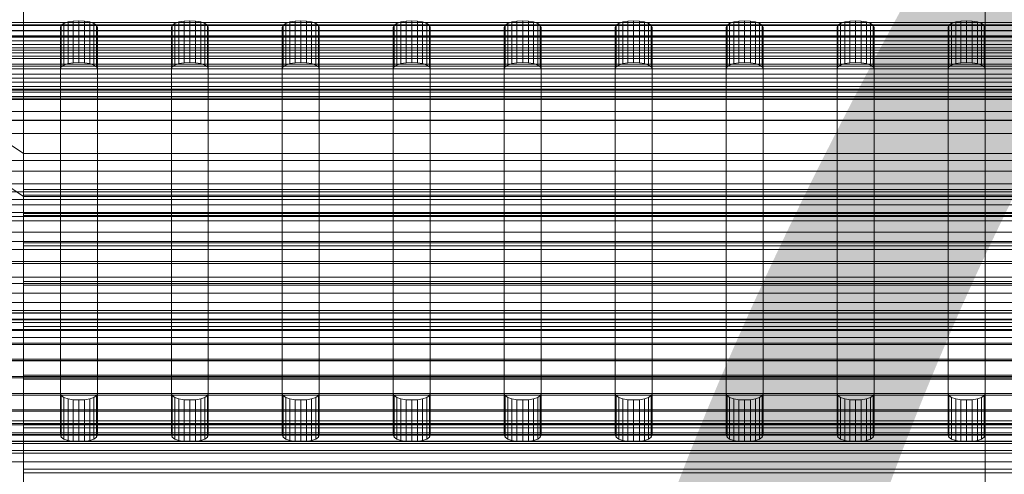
# Model space of a CAD drawing. Header units: millimetres. Extents: x -4738 to 65662, y -68080 to 6847.
# Tile 113 of 256: x -130 to 3, y -35089 to -35027. Entities that reach past the tile are written whole.
import ezdxf

# ---------------------------------------------------------------- set-up
doc = ezdxf.new("R2010")
doc.units = ezdxf.units.MM
for name, color, linetype, lineweight in [('COTAS_O', 1, 'Continuous', 0), ('COTAS_P', 1, 'Continuous', 0), ('frontal_bajante_movil', 7, 'Continuous', 0), ('frontal_C01', 7, 'Continuous', 0), ('frontal_C02', 7, 'Continuous', 0), ('frontal_C03', 7, 'Continuous', 0), ('frontal_C04', 7, 'Continuous', 0), ('frontal_mezcladora', 7, 'Continuous', 0), ('frontal_secador', 7, 'Continuous', 0)]:
    doc.layers.add(name, color=color, linetype=linetype, lineweight=lineweight)
doc.dimstyles.new('R19_100', dxfattribs={"dimtxt": 250, "dimasz": 150, "dimexe": 150, "dimexo": 80, "dimgap": 100, "dimtad": 1, "dimtih": 1, "dimtoh": 1, "dimdsep": 46, "dimcen": 0.09, "dimadec": 0, "dimazin": 0, "dimtfac": 1, "dimtdec": 4, "dimtofl": 0, "dimtmove": 0, "dimatfit": 3, "dimfxl": 1, "dimtolj": 1, "dimtzin": 0, "dimarcsym": 0})

# ---------------------------------------------------------------- blocks, each defined once
blk = doc.blocks.new('DIM_R30_46')
at = {"layer": 'COTAS_P'}
for p, q in [((-4100, -35030), (-4219.91, -35921.98)), ((140, -35600), (20.09, -36491.98)), ((-4219.91, -35921.98), (-4065.25, -35897.36)), ((20.09, -36491.98), (-4219.91, -35921.98)), ((-4219.91, -35921.98), (-4077.24, -35986.56)), ((20.09, -36491.98), (-122.58, -36427.39)), ((20.09, -36491.98), (-134.57, -36516.59))]:
    blk.add_line(p, q, dxfattribs=at)
blk.add_text('4278.14 P', height=250, rotation=172.3434, dxfattribs=at).set_placement((-2113.24, -36306.08))
blk = doc.blocks.new('DIM_R30_54')
at = {"layer": 'COTAS_O'}
for p, q in [((-1480, -35300), (-1330, -35255)), ((490, -35300), (340, -35255)), ((-1480, -36000), (-1480, -35300)), ((-1480, -35300), (490, -35300)), ((-1480, -35300), (-1330, -35345)), ((490, -35300), (340, -35345)), ((490, -36000), (490, -35300))]:
    blk.add_line(p, q, dxfattribs=at)
blk.add_text('1970 O', height=250, dxfattribs=at).set_placement((-495, -35200))
blk = doc.blocks.new('DIM_R30_56')
at = {"layer": 'COTAS_O'}
for p, q in [((-1400, -35300), (-1250, -35255)), ((1400, -35300), (1250, -35255)), ((-1400, -36000), (-1400, -35300)), ((-1400, -35300), (1400, -35300)), ((-1400, -35300), (-1250, -35345)), ((1400, -35300), (1250, -35345)), ((1400, -36000), (1400, -35300))]:
    blk.add_line(p, q, dxfattribs=at)
blk.add_text('2800 O', height=250, dxfattribs=at).set_placement((0, -35200))
blk = doc.blocks.new('DIM_R30_57')
at = {"layer": 'COTAS_P'}
for p, q in [((-305, -34680), (395, -34680)), ((395, -34680), (350, -34830)), ((395, -36000), (395, -34680)), ((395, -34680), (440, -34830)), ((395, -36000), (350, -35850)), ((395, -36000), (440, -35850)), ((-305, -36000), (395, -36000))]:
    blk.add_line(p, q, dxfattribs=at)
blk.add_text('1320 P', height=250, rotation=90, dxfattribs=at).set_placement((295, -35340))
blk = doc.blocks.new('DIM_R30_58')
at = {"layer": 'COTAS_P'}
for p, q in [((-305, -35300), (-155, -35255)), ((345, -35300), (195, -35255)), ((-305, -36000), (-305, -35300)), ((-305, -35300), (345, -35300)), ((-305, -35300), (-155, -35345)), ((345, -35300), (195, -35345)), ((345, -36000), (345, -35300))]:
    blk.add_line(p, q, dxfattribs=at)
blk.add_text('650 P', height=250, dxfattribs=at).set_placement((20, -35200))

msp = doc.modelspace()

# ---------------------------------------------------------------- linework, layer by layer
at = {"layer": 'frontal_bajante_movil'}
for p, q in [((-125, -35028.298), (-124.878, -35028.034)), ((-124.878, -35028.034), (-124.523, -35027.796)), ((-124.878, -35033.672), (-124.878, -35028.034)), ((-124.523, -35027.796), (-123.969, -35027.607)), ((-124.523, -35033.434), (-124.523, -35027.796)), ((-123.969, -35027.607), (-123.273, -35027.485)), ((-123.969, -35033.245), (-123.969, -35027.607)), ((-123.273, -35027.485), (-122.5, -35027.443)), ((-123.273, -35033.123), (-123.273, -35027.485)), ((-122.5, -35027.443), (-121.727, -35027.485)), ((-122.5, -35033.082), (-122.5, -35027.443)), ((-121.727, -35027.485), (-121.031, -35027.607)), ((-121.727, -35033.123), (-121.727, -35027.485)), ((-121.031, -35027.607), (-120.477, -35027.796)), ((-121.031, -35033.245), (-121.031, -35027.607)), ((-120.477, -35027.796), (-120.122, -35028.034)), ((-120.477, -35033.434), (-120.477, -35027.796)), ((-120.122, -35028.034), (-120, -35028.298)), ((-120.122, -35033.672), (-120.122, -35028.034)), ((-110, -35028.298), (-109.878, -35028.034)), ((-109.878, -35028.034), (-109.523, -35027.796)), ((-109.878, -35033.672), (-109.878, -35028.034)), ((-109.523, -35027.796), (-108.969, -35027.607)), ((-109.523, -35033.434), (-109.523, -35027.796)), ((-108.969, -35027.607), (-108.273, -35027.485)), ((-108.969, -35033.245), (-108.969, -35027.607)), ((-108.273, -35027.485), (-107.5, -35027.443)), ((-108.273, -35033.123), (-108.273, -35027.485)), ((-107.5, -35027.443), (-106.727, -35027.485)), ((-107.5, -35033.082), (-107.5, -35027.443)), ((-106.727, -35027.485), (-106.031, -35027.607)), ((-106.727, -35033.123), (-106.727, -35027.485)), ((-106.031, -35027.607), (-105.477, -35027.796)), ((-106.031, -35033.245), (-106.031, -35027.607)), ((-105.477, -35027.796), (-105.122, -35028.034)), ((-105.477, -35033.434), (-105.477, -35027.796)), ((-105.122, -35028.034), (-105, -35028.298)), ((-105.122, -35033.672), (-105.122, -35028.034)), ((-95, -35028.298), (-94.878, -35028.034)), ((-94.878, -35028.034), (-94.523, -35027.796)), ((-94.878, -35033.672), (-94.878, -35028.034)), ((-94.523, -35027.796), (-93.969, -35027.607)), ((-94.523, -35033.434), (-94.523, -35027.796)), ((-93.969, -35027.607), (-93.273, -35027.485)), ((-93.969, -35033.245), (-93.969, -35027.607)), ((-93.273, -35027.485), (-92.5, -35027.443)), ((-93.273, -35033.123), (-93.273, -35027.485)), ((-92.5, -35027.443), (-91.727, -35027.485)), ((-92.5, -35033.082), (-92.5, -35027.443)), ((-91.727, -35027.485), (-91.031, -35027.607)), ((-91.727, -35033.123), (-91.727, -35027.485)), ((-91.031, -35027.607), (-90.477, -35027.796)), ((-91.031, -35033.245), (-91.031, -35027.607)), ((-90.477, -35027.796), (-90.122, -35028.034)), ((-90.477, -35033.434), (-90.477, -35027.796)), ((-90.122, -35028.034), (-90, -35028.298)), ((-90.122, -35033.672), (-90.122, -35028.034)), ((-80, -35028.298), (-79.878, -35028.034)), ((-79.878, -35028.034), (-79.523, -35027.796)), ((-79.878, -35033.672), (-79.878, -35028.034)), ((-79.523, -35027.796), (-78.969, -35027.607)), ((-79.523, -35033.434), (-79.523, -35027.796)), ((-78.969, -35027.607), (-78.273, -35027.485)), ((-78.969, -35033.245), (-78.969, -35027.607)), ((-78.273, -35027.485), (-77.5, -35027.443)), ((-78.273, -35033.123), (-78.273, -35027.485)), ((-77.5, -35027.443), (-76.727, -35027.485)), ((-77.5, -35033.082), (-77.5, -35027.443)), ((-76.727, -35027.485), (-76.031, -35027.607)), ((-76.727, -35033.123), (-76.727, -35027.485)), ((-76.031, -35027.607), (-75.477, -35027.796)), ((-76.031, -35033.245), (-76.031, -35027.607)), ((-75.477, -35027.796), (-75.122, -35028.034)), ((-75.477, -35033.434), (-75.477, -35027.796)), ((-75.122, -35028.034), (-75, -35028.298)), ((-75.122, -35033.672), (-75.122, -35028.034)), ((-65, -35028.298), (-64.878, -35028.034)), ((-64.878, -35028.034), (-64.523, -35027.796)), ((-64.878, -35033.672), (-64.878, -35028.034)), ((-64.523, -35027.796), (-63.969, -35027.607)), ((-64.523, -35033.434), (-64.523, -35027.796)), ((-63.969, -35027.607), (-63.273, -35027.485)), ((-63.969, -35033.245), (-63.969, -35027.607)), ((-63.273, -35027.485), (-62.5, -35027.443)), ((-63.273, -35033.123), (-63.273, -35027.485)), ((-62.5, -35027.443), (-61.727, -35027.485)), ((-62.5, -35033.082), (-62.5, -35027.443)), ((-61.727, -35027.485), (-61.031, -35027.607)), ((-61.727, -35033.123), (-61.727, -35027.485)), ((-61.031, -35027.607), (-60.477, -35027.796)), ((-61.031, -35033.245), (-61.031, -35027.607)), ((-60.477, -35027.796), (-60.122, -35028.034)), ((-60.477, -35033.434), (-60.477, -35027.796)), ((-60.122, -35028.034), (-60, -35028.298)), ((-60.122, -35033.672), (-60.122, -35028.034)), ((-50, -35028.298), (-49.878, -35028.034)), ((-49.878, -35028.034), (-49.523, -35027.796)), ((-49.878, -35033.672), (-49.878, -35028.034)), ((-49.523, -35027.796), (-48.969, -35027.607)), ((-49.523, -35033.434), (-49.523, -35027.796)), ((-48.969, -35027.607), (-48.273, -35027.485)), ((-48.969, -35033.245), (-48.969, -35027.607)), ((-48.273, -35027.485), (-47.5, -35027.443)), ((-48.273, -35033.123), (-48.273, -35027.485)), ((-47.5, -35027.443), (-46.727, -35027.485)), ((-47.5, -35033.082), (-47.5, -35027.443)), ((-46.727, -35027.485), (-46.031, -35027.607)), ((-46.727, -35033.123), (-46.727, -35027.485)), ((-46.031, -35027.607), (-45.477, -35027.796)), ((-46.031, -35033.245), (-46.031, -35027.607)), ((-45.477, -35027.796), (-45.122, -35028.034)), ((-45.477, -35033.434), (-45.477, -35027.796)), ((-45.122, -35028.034), (-45, -35028.298)), ((-45.122, -35033.672), (-45.122, -35028.034)), ((-35, -35028.298), (-34.878, -35028.034)), ((-34.878, -35028.034), (-34.523, -35027.796)), ((-34.878, -35033.672), (-34.878, -35028.034)), ((-34.523, -35027.796), (-33.969, -35027.607)), ((-34.523, -35033.434), (-34.523, -35027.796)), ((-33.969, -35027.607), (-33.273, -35027.485)), ((-33.969, -35033.245), (-33.969, -35027.607)), ((-33.273, -35027.485), (-32.5, -35027.443)), ((-33.273, -35033.123), (-33.273, -35027.485)), ((-32.5, -35027.443), (-31.727, -35027.485)), ((-32.5, -35033.082), (-32.5, -35027.443)), ((-31.727, -35027.485), (-31.031, -35027.607)), ((-31.727, -35033.123), (-31.727, -35027.485)), ((-31.031, -35027.607), (-30.477, -35027.796)), ((-31.031, -35033.245), (-31.031, -35027.607)), ((-30.477, -35027.796), (-30.122, -35028.034)), ((-30.477, -35033.434), (-30.477, -35027.796)), ((-30.122, -35028.034), (-30, -35028.298)), ((-30.122, -35033.672), (-30.122, -35028.034)), ((-20, -35028.298), (-19.878, -35028.034)), ((-19.878, -35028.034), (-19.523, -35027.796)), ((-19.878, -35033.672), (-19.878, -35028.034)), ((-19.523, -35027.796), (-18.969, -35027.607)), ((-19.523, -35033.434), (-19.523, -35027.796)), ((-18.969, -35027.607), (-18.273, -35027.485)), ((-18.969, -35033.245), (-18.969, -35027.607)), ((-18.273, -35027.485), (-17.5, -35027.443)), ((-18.273, -35033.123), (-18.273, -35027.485)), ((-17.5, -35027.443), (-16.727, -35027.485)), ((-17.5, -35033.082), (-17.5, -35027.443)), ((-16.727, -35027.485), (-16.031, -35027.607)), ((-16.727, -35033.123), (-16.727, -35027.485)), ((-16.031, -35027.607), (-15.477, -35027.796)), ((-16.031, -35033.245), (-16.031, -35027.607)), ((-15.477, -35027.796), (-15.122, -35028.034)), ((-15.477, -35033.434), (-15.477, -35027.796)), ((-15.122, -35028.034), (-15, -35028.298)), ((-15.122, -35033.672), (-15.122, -35028.034)), ((-5, -35028.298), (-4.878, -35028.034)), ((-4.878, -35028.034), (-4.523, -35027.796)), ((-4.878, -35033.672), (-4.878, -35028.034)), ((-4.523, -35027.796), (-3.969, -35027.607)), ((-4.523, -35033.434), (-4.523, -35027.796)), ((-3.969, -35027.607), (-3.273, -35027.485)), ((-3.969, -35033.245), (-3.969, -35027.607)), ((-3.273, -35027.485), (-2.5, -35027.443)), ((-3.273, -35033.123), (-3.273, -35027.485)), ((-2.5, -35027.443), (-1.727, -35027.485)), ((-2.5, -35033.082), (-2.5, -35027.443)), ((-1.727, -35027.485), (-1.031, -35027.607)), ((-1.727, -35033.123), (-1.727, -35027.485)), ((-1.031, -35027.607), (-0.477, -35027.796)), ((-1.031, -35033.245), (-1.031, -35027.607)), ((-0.477, -35027.796), (-0.122, -35028.034)), ((-0.477, -35033.434), (-0.477, -35027.796)), ((-0.122, -35028.034), (0, -35028.298)), ((-0.122, -35033.672), (-0.122, -35028.034)), ((-125, -35077.891), (-125, -35028.298)), ((-125, -35028.298), (-125, -35033.937)), ((-120, -35028.298), (-120, -35077.891)), ((-120, -35033.937), (-120, -35028.298)), ((-110, -35077.891), (-110, -35028.298)), ((-110, -35028.298), (-110, -35033.937)), ((-105, -35028.298), (-105, -35077.891)), ((-105, -35033.937), (-105, -35028.298)), ((-95, -35077.891), (-95, -35028.298)), ((-95, -35028.298), (-95, -35033.937)), ((-90, -35028.298), (-90, -35077.891)), ((-90, -35033.937), (-90, -35028.298)), ((-80, -35077.891), (-80, -35028.298)), ((-80, -35028.298), (-80, -35033.937)), ((-75, -35028.298), (-75, -35077.891)), ((-75, -35033.937), (-75, -35028.298)), ((-65, -35077.891), (-65, -35028.298)), ((-65, -35028.298), (-65, -35033.937)), ((-60, -35028.298), (-60, -35077.891)), ((-60, -35033.937), (-60, -35028.298)), ((-50, -35077.891), (-50, -35028.298)), ((-50, -35028.298), (-50, -35033.937)), ((-45, -35028.298), (-45, -35077.891)), ((-45, -35033.937), (-45, -35028.298)), ((-35, -35077.891), (-35, -35028.298)), ((-35, -35028.298), (-35, -35033.937)), ((-30, -35028.298), (-30, -35077.891)), ((-30, -35033.937), (-30, -35028.298)), ((-20, -35077.891), (-20, -35028.298)), ((-20, -35028.298), (-20, -35033.937)), ((-15, -35028.298), (-15, -35077.891)), ((-15, -35033.937), (-15, -35028.298)), ((-5, -35077.891), (-5, -35028.298)), ((-5, -35028.298), (-5, -35033.937)), ((0, -35028.298), (0, -35077.891)), ((0, -35033.937), (0, -35028.298)), ((208, -35029.661), (-168, -35029.661)), ((-123.969, -35033.245), (-124.523, -35033.434)), ((-123.273, -35033.123), (-123.969, -35033.245)), ((-122.5, -35033.082), (-123.273, -35033.123)), ((-121.727, -35033.123), (-122.5, -35033.082)), ((-121.031, -35033.245), (-121.727, -35033.123)), ((-120.477, -35033.434), (-121.031, -35033.245)), ((-108.969, -35033.245), (-109.523, -35033.434)), ((-108.273, -35033.123), (-108.969, -35033.245)), ((-107.5, -35033.082), (-108.273, -35033.123)), ((-106.727, -35033.123), (-107.5, -35033.082)), ((-106.031, -35033.245), (-106.727, -35033.123)), ((-105.477, -35033.434), (-106.031, -35033.245)), ((-93.969, -35033.245), (-94.523, -35033.434)), ((-93.273, -35033.123), (-93.969, -35033.245)), ((-92.5, -35033.082), (-93.273, -35033.123)), ((-91.727, -35033.123), (-92.5, -35033.082)), ((-91.031, -35033.245), (-91.727, -35033.123)), ((-90.477, -35033.434), (-91.031, -35033.245)), ((-78.969, -35033.245), (-79.523, -35033.434)), ((-78.273, -35033.123), (-78.969, -35033.245)), ((-77.5, -35033.082), (-78.273, -35033.123)), ((-76.727, -35033.123), (-77.5, -35033.082)), ((-76.031, -35033.245), (-76.727, -35033.123)), ((-75.477, -35033.434), (-76.031, -35033.245)), ((-63.969, -35033.245), (-64.523, -35033.434)), ((-63.273, -35033.123), (-63.969, -35033.245)), ((-62.5, -35033.082), (-63.273, -35033.123)), ((-61.727, -35033.123), (-62.5, -35033.082)), ((-61.031, -35033.245), (-61.727, -35033.123)), ((-60.477, -35033.434), (-61.031, -35033.245)), ((-48.969, -35033.245), (-49.523, -35033.434)), ((-48.273, -35033.123), (-48.969, -35033.245)), ((-47.5, -35033.082), (-48.273, -35033.123)), ((-46.727, -35033.123), (-47.5, -35033.082)), ((-46.031, -35033.245), (-46.727, -35033.123)), ((-45.477, -35033.434), (-46.031, -35033.245)), ((-33.969, -35033.245), (-34.523, -35033.434)), ((-33.273, -35033.123), (-33.969, -35033.245)), ((-32.5, -35033.082), (-33.273, -35033.123)), ((-31.727, -35033.123), (-32.5, -35033.082)), ((-31.031, -35033.245), (-31.727, -35033.123)), ((-30.477, -35033.434), (-31.031, -35033.245)), ((-18.969, -35033.245), (-19.523, -35033.434)), ((-18.273, -35033.123), (-18.969, -35033.245)), ((-17.5, -35033.082), (-18.273, -35033.123)), ((-16.727, -35033.123), (-17.5, -35033.082)), ((-16.031, -35033.245), (-16.727, -35033.123)), ((-15.477, -35033.434), (-16.031, -35033.245)), ((-3.969, -35033.245), (-4.523, -35033.434)), ((-3.273, -35033.123), (-3.969, -35033.245)), ((-2.5, -35033.082), (-3.273, -35033.123)), ((-1.727, -35033.123), (-2.5, -35033.082)), ((-1.031, -35033.245), (-1.727, -35033.123)), ((-0.477, -35033.434), (-1.031, -35033.245)), ((-124.878, -35033.672), (-125, -35033.937)), ((-125, -35033.937), (-125, -35083.53)), ((-124.523, -35033.434), (-124.878, -35033.672)), ((-120.122, -35033.672), (-120.477, -35033.434)), ((-120, -35033.937), (-120.122, -35033.672)), ((-120, -35083.53), (-120, -35033.937)), ((-109.878, -35033.672), (-110, -35033.937)), ((-110, -35033.937), (-110, -35083.53)), ((-109.523, -35033.434), (-109.878, -35033.672)), ((-105.122, -35033.672), (-105.477, -35033.434)), ((-105, -35033.937), (-105.122, -35033.672)), ((-105, -35083.53), (-105, -35033.937)), ((-94.878, -35033.672), (-95, -35033.937)), ((-95, -35033.937), (-95, -35083.53)), ((-94.523, -35033.434), (-94.878, -35033.672)), ((-90.122, -35033.672), (-90.477, -35033.434)), ((-90, -35033.937), (-90.122, -35033.672)), ((-90, -35083.53), (-90, -35033.937)), ((-79.878, -35033.672), (-80, -35033.937)), ((-80, -35033.937), (-80, -35083.53)), ((-79.523, -35033.434), (-79.878, -35033.672)), ((-75.122, -35033.672), (-75.477, -35033.434)), ((-75, -35033.937), (-75.122, -35033.672)), ((-75, -35083.53), (-75, -35033.937)), ((-64.878, -35033.672), (-65, -35033.937)), ((-65, -35033.937), (-65, -35083.53)), ((-64.523, -35033.434), (-64.878, -35033.672)), ((-60.122, -35033.672), (-60.477, -35033.434)), ((-60, -35033.937), (-60.122, -35033.672)), ((-60, -35083.53), (-60, -35033.937)), ((-49.878, -35033.672), (-50, -35033.937)), ((-50, -35033.937), (-50, -35083.53)), ((-49.523, -35033.434), (-49.878, -35033.672)), ((-45.122, -35033.672), (-45.477, -35033.434)), ((-45, -35033.937), (-45.122, -35033.672)), ((-45, -35083.53), (-45, -35033.937)), ((-34.878, -35033.672), (-35, -35033.937)), ((-35, -35033.937), (-35, -35083.53)), ((-34.523, -35033.434), (-34.878, -35033.672)), ((-30.122, -35033.672), (-30.477, -35033.434)), ((-30, -35033.937), (-30.122, -35033.672)), ((-30, -35083.53), (-30, -35033.937)), ((-19.878, -35033.672), (-20, -35033.937)), ((-20, -35033.937), (-20, -35083.53)), ((-19.523, -35033.434), (-19.878, -35033.672)), ((-15.122, -35033.672), (-15.477, -35033.434)), ((-15, -35033.937), (-15.122, -35033.672)), ((-15, -35083.53), (-15, -35033.937)), ((-4.878, -35033.672), (-5, -35033.937)), ((-5, -35033.937), (-5, -35083.53)), ((-4.523, -35033.434), (-4.878, -35033.672)), ((-0.122, -35033.672), (-0.477, -35033.434)), ((0, -35033.937), (-0.122, -35033.672)), ((0, -35083.53), (0, -35033.937)), ((208, -35036.833), (-168, -35036.833)), ((-168, -35040.938), (208, -35040.938)), ((-124.878, -35078.156), (-125, -35077.891)), ((-125, -35083.53), (-125, -35077.891)), ((-124.523, -35078.394), (-124.878, -35078.156)), ((-124.878, -35083.794), (-124.878, -35078.156)), ((-123.969, -35078.583), (-124.523, -35078.394)), ((-124.523, -35084.032), (-124.523, -35078.394)), ((-123.273, -35078.705), (-123.969, -35078.583)), ((-123.969, -35084.221), (-123.969, -35078.583)), ((-121.031, -35078.583), (-121.727, -35078.705)), ((-120.477, -35078.394), (-121.031, -35078.583)), ((-121.031, -35084.221), (-121.031, -35078.583)), ((-120.122, -35078.156), (-120.477, -35078.394)), ((-120.477, -35084.032), (-120.477, -35078.394)), ((-120, -35077.891), (-120.122, -35078.156)), ((-120.122, -35083.794), (-120.122, -35078.156)), ((-120, -35083.53), (-120, -35077.891)), ((-109.878, -35078.156), (-110, -35077.891)), ((-110, -35083.53), (-110, -35077.891)), ((-109.523, -35078.394), (-109.878, -35078.156)), ((-109.878, -35083.794), (-109.878, -35078.156)), ((-108.969, -35078.583), (-109.523, -35078.394)), ((-109.523, -35084.032), (-109.523, -35078.394)), ((-108.273, -35078.705), (-108.969, -35078.583)), ((-108.969, -35084.221), (-108.969, -35078.583)), ((-106.031, -35078.583), (-106.727, -35078.705)), ((-105.477, -35078.394), (-106.031, -35078.583)), ((-106.031, -35084.221), (-106.031, -35078.583)), ((-105.122, -35078.156), (-105.477, -35078.394)), ((-105.477, -35084.032), (-105.477, -35078.394)), ((-105, -35077.891), (-105.122, -35078.156)), ((-105.122, -35083.794), (-105.122, -35078.156)), ((-105, -35083.53), (-105, -35077.891)), ((-94.878, -35078.156), (-95, -35077.891)), ((-95, -35083.53), (-95, -35077.891)), ((-94.523, -35078.394), (-94.878, -35078.156)), ((-94.878, -35083.794), (-94.878, -35078.156)), ((-93.969, -35078.583), (-94.523, -35078.394)), ((-94.523, -35084.032), (-94.523, -35078.394)), ((-93.273, -35078.705), (-93.969, -35078.583)), ((-93.969, -35084.221), (-93.969, -35078.583)), ((-91.031, -35078.583), (-91.727, -35078.705)), ((-90.477, -35078.394), (-91.031, -35078.583)), ((-91.031, -35084.221), (-91.031, -35078.583)), ((-90.122, -35078.156), (-90.477, -35078.394)), ((-90.477, -35084.032), (-90.477, -35078.394)), ((-90, -35077.891), (-90.122, -35078.156)), ((-90.122, -35083.794), (-90.122, -35078.156)), ((-90, -35083.53), (-90, -35077.891)), ((-79.878, -35078.156), (-80, -35077.891)), ((-80, -35083.53), (-80, -35077.891)), ((-79.523, -35078.394), (-79.878, -35078.156)), ((-79.878, -35083.794), (-79.878, -35078.156)), ((-78.969, -35078.583), (-79.523, -35078.394)), ((-79.523, -35084.032), (-79.523, -35078.394)), ((-78.273, -35078.705), (-78.969, -35078.583)), ((-78.969, -35084.221), (-78.969, -35078.583)), ((-76.031, -35078.583), (-76.727, -35078.705)), ((-75.477, -35078.394), (-76.031, -35078.583)), ((-76.031, -35084.221), (-76.031, -35078.583)), ((-75.122, -35078.156), (-75.477, -35078.394)), ((-75.477, -35084.032), (-75.477, -35078.394)), ((-75, -35077.891), (-75.122, -35078.156)), ((-75.122, -35083.794), (-75.122, -35078.156)), ((-75, -35083.53), (-75, -35077.891)), ((-64.878, -35078.156), (-65, -35077.891)), ((-65, -35083.53), (-65, -35077.891)), ((-64.523, -35078.394), (-64.878, -35078.156)), ((-64.878, -35083.794), (-64.878, -35078.156)), ((-63.969, -35078.583), (-64.523, -35078.394)), ((-64.523, -35084.032), (-64.523, -35078.394)), ((-63.273, -35078.705), (-63.969, -35078.583)), ((-63.969, -35084.221), (-63.969, -35078.583)), ((-61.031, -35078.583), (-61.727, -35078.705)), ((-60.477, -35078.394), (-61.031, -35078.583)), ((-61.031, -35084.221), (-61.031, -35078.583)), ((-60.122, -35078.156), (-60.477, -35078.394)), ((-60.477, -35084.032), (-60.477, -35078.394)), ((-60, -35077.891), (-60.122, -35078.156)), ((-60.122, -35083.794), (-60.122, -35078.156)), ((-60, -35083.53), (-60, -35077.891)), ((-49.878, -35078.156), (-50, -35077.891)), ((-50, -35083.53), (-50, -35077.891)), ((-49.523, -35078.394), (-49.878, -35078.156)), ((-49.878, -35083.794), (-49.878, -35078.156)), ((-48.969, -35078.583), (-49.523, -35078.394)), ((-49.523, -35084.032), (-49.523, -35078.394)), ((-48.273, -35078.705), (-48.969, -35078.583)), ((-48.969, -35084.221), (-48.969, -35078.583)), ((-46.031, -35078.583), (-46.727, -35078.705)), ((-45.477, -35078.394), (-46.031, -35078.583)), ((-46.031, -35084.221), (-46.031, -35078.583)), ((-45.122, -35078.156), (-45.477, -35078.394)), ((-45.477, -35084.032), (-45.477, -35078.394)), ((-45, -35077.891), (-45.122, -35078.156)), ((-45.122, -35083.794), (-45.122, -35078.156)), ((-45, -35083.53), (-45, -35077.891)), ((-34.878, -35078.156), (-35, -35077.891)), ((-35, -35083.53), (-35, -35077.891)), ((-34.523, -35078.394), (-34.878, -35078.156)), ((-34.878, -35083.794), (-34.878, -35078.156)), ((-33.969, -35078.583), (-34.523, -35078.394)), ((-34.523, -35084.032), (-34.523, -35078.394)), ((-33.273, -35078.705), (-33.969, -35078.583)), ((-33.969, -35084.221), (-33.969, -35078.583)), ((-31.031, -35078.583), (-31.727, -35078.705)), ((-30.477, -35078.394), (-31.031, -35078.583)), ((-31.031, -35084.221), (-31.031, -35078.583)), ((-30.122, -35078.156), (-30.477, -35078.394)), ((-30.477, -35084.032), (-30.477, -35078.394)), ((-30, -35077.891), (-30.122, -35078.156)), ((-30.122, -35083.794), (-30.122, -35078.156)), ((-30, -35083.53), (-30, -35077.891)), ((-19.878, -35078.156), (-20, -35077.891)), ((-20, -35083.53), (-20, -35077.891)), ((-19.523, -35078.394), (-19.878, -35078.156)), ((-19.878, -35083.794), (-19.878, -35078.156)), ((-18.969, -35078.583), (-19.523, -35078.394)), ((-19.523, -35084.032), (-19.523, -35078.394)), ((-18.273, -35078.705), (-18.969, -35078.583)), ((-18.969, -35084.221), (-18.969, -35078.583)), ((-16.031, -35078.583), (-16.727, -35078.705)), ((-15.477, -35078.394), (-16.031, -35078.583)), ((-16.031, -35084.221), (-16.031, -35078.583)), ((-15.122, -35078.156), (-15.477, -35078.394)), ((-15.477, -35084.032), (-15.477, -35078.394)), ((-15, -35077.891), (-15.122, -35078.156)), ((-15.122, -35083.794), (-15.122, -35078.156)), ((-15, -35083.53), (-15, -35077.891)), ((-4.878, -35078.156), (-5, -35077.891)), ((-5, -35083.53), (-5, -35077.891)), ((-4.523, -35078.394), (-4.878, -35078.156)), ((-4.878, -35083.794), (-4.878, -35078.156)), ((-3.969, -35078.583), (-4.523, -35078.394)), ((-4.523, -35084.032), (-4.523, -35078.394)), ((-3.273, -35078.705), (-3.969, -35078.583)), ((-3.969, -35084.221), (-3.969, -35078.583)), ((-1.031, -35078.583), (-1.727, -35078.705)), ((-0.477, -35078.394), (-1.031, -35078.583)), ((-1.031, -35084.221), (-1.031, -35078.583)), ((-0.122, -35078.156), (-0.477, -35078.394)), ((-0.477, -35084.032), (-0.477, -35078.394)), ((0, -35077.891), (-0.122, -35078.156)), ((-0.122, -35083.794), (-0.122, -35078.156)), ((0, -35083.53), (0, -35077.891)), ((-122.5, -35078.746), (-123.273, -35078.705)), ((-123.273, -35084.343), (-123.273, -35078.705)), ((-121.727, -35078.705), (-122.5, -35078.746)), ((-122.5, -35084.385), (-122.5, -35078.746)), ((-121.727, -35084.343), (-121.727, -35078.705)), ((-107.5, -35078.746), (-108.273, -35078.705)), ((-108.273, -35084.343), (-108.273, -35078.705)), ((-106.727, -35078.705), (-107.5, -35078.746)), ((-107.5, -35084.385), (-107.5, -35078.746)), ((-106.727, -35084.343), (-106.727, -35078.705)), ((-92.5, -35078.746), (-93.273, -35078.705)), ((-93.273, -35084.343), (-93.273, -35078.705)), ((-91.727, -35078.705), (-92.5, -35078.746)), ((-92.5, -35084.385), (-92.5, -35078.746)), ((-91.727, -35084.343), (-91.727, -35078.705)), ((-77.5, -35078.746), (-78.273, -35078.705)), ((-78.273, -35084.343), (-78.273, -35078.705)), ((-76.727, -35078.705), (-77.5, -35078.746)), ((-77.5, -35084.385), (-77.5, -35078.746)), ((-76.727, -35084.343), (-76.727, -35078.705)), ((-62.5, -35078.746), (-63.273, -35078.705)), ((-63.273, -35084.343), (-63.273, -35078.705)), ((-61.727, -35078.705), (-62.5, -35078.746)), ((-62.5, -35084.385), (-62.5, -35078.746)), ((-61.727, -35084.343), (-61.727, -35078.705)), ((-47.5, -35078.746), (-48.273, -35078.705)), ((-48.273, -35084.343), (-48.273, -35078.705)), ((-46.727, -35078.705), (-47.5, -35078.746)), ((-47.5, -35084.385), (-47.5, -35078.746)), ((-46.727, -35084.343), (-46.727, -35078.705)), ((-32.5, -35078.746), (-33.273, -35078.705)), ((-33.273, -35084.343), (-33.273, -35078.705)), ((-31.727, -35078.705), (-32.5, -35078.746)), ((-32.5, -35084.385), (-32.5, -35078.746)), ((-31.727, -35084.343), (-31.727, -35078.705)), ((-17.5, -35078.746), (-18.273, -35078.705)), ((-18.273, -35084.343), (-18.273, -35078.705)), ((-16.727, -35078.705), (-17.5, -35078.746)), ((-17.5, -35084.385), (-17.5, -35078.746)), ((-16.727, -35084.343), (-16.727, -35078.705)), ((-2.5, -35078.746), (-3.273, -35078.705)), ((-3.273, -35084.343), (-3.273, -35078.705)), ((-1.727, -35078.705), (-2.5, -35078.746)), ((-2.5, -35084.385), (-2.5, -35078.746)), ((-1.727, -35084.343), (-1.727, -35078.705)), ((-125, -35083.53), (-124.878, -35083.794)), ((-124.878, -35083.794), (-124.523, -35084.032)), ((-120.477, -35084.032), (-120.122, -35083.794)), ((-120.122, -35083.794), (-120, -35083.53)), ((-110, -35083.53), (-109.878, -35083.794)), ((-109.878, -35083.794), (-109.523, -35084.032)), ((-105.477, -35084.032), (-105.122, -35083.794)), ((-105.122, -35083.794), (-105, -35083.53)), ((-95, -35083.53), (-94.878, -35083.794)), ((-94.878, -35083.794), (-94.523, -35084.032)), ((-90.477, -35084.032), (-90.122, -35083.794)), ((-90.122, -35083.794), (-90, -35083.53)), ((-80, -35083.53), (-79.878, -35083.794)), ((-79.878, -35083.794), (-79.523, -35084.032)), ((-75.477, -35084.032), (-75.122, -35083.794)), ((-75.122, -35083.794), (-75, -35083.53)), ((-65, -35083.53), (-64.878, -35083.794)), ((-64.878, -35083.794), (-64.523, -35084.032)), ((-60.477, -35084.032), (-60.122, -35083.794)), ((-60.122, -35083.794), (-60, -35083.53)), ((-50, -35083.53), (-49.878, -35083.794)), ((-49.878, -35083.794), (-49.523, -35084.032)), ((-45.477, -35084.032), (-45.122, -35083.794)), ((-45.122, -35083.794), (-45, -35083.53)), ((-35, -35083.53), (-34.878, -35083.794)), ((-34.878, -35083.794), (-34.523, -35084.032)), ((-30.477, -35084.032), (-30.122, -35083.794)), ((-30.122, -35083.794), (-30, -35083.53)), ((-20, -35083.53), (-19.878, -35083.794)), ((-19.878, -35083.794), (-19.523, -35084.032)), ((-15.477, -35084.032), (-15.122, -35083.794)), ((-15.122, -35083.794), (-15, -35083.53)), ((-5, -35083.53), (-4.878, -35083.794)), ((-4.878, -35083.794), (-4.523, -35084.032)), ((-0.477, -35084.032), (-0.122, -35083.794)), ((-0.122, -35083.794), (0, -35083.53)), ((-124.523, -35084.032), (-123.969, -35084.221)), ((-123.969, -35084.221), (-123.273, -35084.343)), ((-123.273, -35084.343), (-122.5, -35084.385)), ((-122.5, -35084.385), (-121.727, -35084.343)), ((-121.727, -35084.343), (-121.031, -35084.221)), ((-121.031, -35084.221), (-120.477, -35084.032)), ((-109.523, -35084.032), (-108.969, -35084.221)), ((-108.969, -35084.221), (-108.273, -35084.343)), ((-108.273, -35084.343), (-107.5, -35084.385)), ((-107.5, -35084.385), (-106.727, -35084.343)), ((-106.727, -35084.343), (-106.031, -35084.221)), ((-106.031, -35084.221), (-105.477, -35084.032)), ((-94.523, -35084.032), (-93.969, -35084.221)), ((-93.969, -35084.221), (-93.273, -35084.343)), ((-93.273, -35084.343), (-92.5, -35084.385)), ((-92.5, -35084.385), (-91.727, -35084.343)), ((-91.727, -35084.343), (-91.031, -35084.221)), ((-91.031, -35084.221), (-90.477, -35084.032)), ((-79.523, -35084.032), (-78.969, -35084.221)), ((-78.969, -35084.221), (-78.273, -35084.343)), ((-78.273, -35084.343), (-77.5, -35084.385)), ((-77.5, -35084.385), (-76.727, -35084.343)), ((-76.727, -35084.343), (-76.031, -35084.221)), ((-76.031, -35084.221), (-75.477, -35084.032)), ((-64.523, -35084.032), (-63.969, -35084.221)), ((-63.969, -35084.221), (-63.273, -35084.343)), ((-63.273, -35084.343), (-62.5, -35084.385)), ((-62.5, -35084.385), (-61.727, -35084.343)), ((-61.727, -35084.343), (-61.031, -35084.221)), ((-61.031, -35084.221), (-60.477, -35084.032)), ((-49.523, -35084.032), (-48.969, -35084.221)), ((-48.969, -35084.221), (-48.273, -35084.343)), ((-48.273, -35084.343), (-47.5, -35084.385)), ((-47.5, -35084.385), (-46.727, -35084.343)), ((-46.727, -35084.343), (-46.031, -35084.221)), ((-46.031, -35084.221), (-45.477, -35084.032)), ((-34.523, -35084.032), (-33.969, -35084.221)), ((-33.969, -35084.221), (-33.273, -35084.343)), ((-33.273, -35084.343), (-32.5, -35084.385)), ((-32.5, -35084.385), (-31.727, -35084.343)), ((-31.727, -35084.343), (-31.031, -35084.221)), ((-31.031, -35084.221), (-30.477, -35084.032)), ((-19.523, -35084.032), (-18.969, -35084.221)), ((-18.969, -35084.221), (-18.273, -35084.343)), ((-18.273, -35084.343), (-17.5, -35084.385)), ((-17.5, -35084.385), (-16.727, -35084.343)), ((-16.727, -35084.343), (-16.031, -35084.221)), ((-16.031, -35084.221), (-15.477, -35084.032)), ((-4.523, -35084.032), (-3.969, -35084.221)), ((-3.969, -35084.221), (-3.273, -35084.343)), ((-3.273, -35084.343), (-2.5, -35084.385)), ((-2.5, -35084.385), (-1.727, -35084.343)), ((-1.727, -35084.343), (-1.031, -35084.221)), ((-1.031, -35084.221), (-0.477, -35084.032)), ((-168, -35087.121), (208, -35087.121))]:
    msp.add_line(p, q, dxfattribs=at)
at = {"layer": 'frontal_C01'}
for p, q in [((-130, -35045.418), (-130, -34782.805)), ((0, -35045.418), (0, -34782.805)), ((-130, -34788.585), (-130, -35051.199)), ((0, -34788.585), (0, -35051.199)), ((-130, -35045.418), (-228.298, -34979.106)), ((-228.298, -34984.887), (-130, -35051.199)), ((-450, -35028.784), (450, -35028.784)), ((-130, -35308.031), (-130, -35045.418)), ((0, -35045.418), (-130, -35045.418)), ((0, -35308.031), (0, -35045.418)), ((130, -35045.418), (0, -35045.418)), ((-130, -35051.199), (-130, -35050.26)), ((-130, -35050.26), (-130, -35051.051)), ((-130, -35050.26), (130, -35050.26)), ((-130, -35051.051), (-130, -35053.52)), ((-130, -35051.051), (130, -35051.051)), ((-130, -35051.199), (-130, -35313.812)), ((-130, -35051.199), (0, -35051.199)), ((-130, -35053.804), (-130, -35051.199)), ((-130, -35051.199), (130, -35051.199)), ((0, -35051.199), (0, -35313.812)), ((0, -35051.199), (130, -35051.199)), ((-130, -35053.52), (-130, -35057.498)), ((-130, -35053.52), (130, -35053.52)), ((-130, -35057.9), (-130, -35053.804)), ((-130, -35053.804), (130, -35053.804)), ((-130, -35057.498), (-130, -35062.713)), ((-130, -35057.498), (130, -35057.498)), ((-130, -35063.205), (-130, -35057.9)), ((-130, -35057.9), (130, -35057.9)), ((-130, -35062.713), (-130, -35068.81)), ((-130, -35062.713), (130, -35062.713)), ((-130, -35069.359), (-130, -35063.205)), ((-130, -35063.205), (130, -35063.205)), ((-148, -35066.659), (148, -35066.659)), ((-148, -35066.939), (148, -35066.939)), ((-148, -35066.991), (148, -35066.991)), ((-148, -35067.814), (148, -35067.814)), ((-148, -35067.915), (148, -35067.915)), ((-148, -35069.223), (148, -35069.223)), ((-130, -35068.81), (-130, -35075.374)), ((130, -35068.81), (-130, -35068.81)), ((-148, -35069.366), (148, -35069.366)), ((-130, -35075.942), (-130, -35069.359)), ((-130, -35069.359), (130, -35069.359)), ((-148, -35071.071), (148, -35071.071)), ((-148, -35071.245), (148, -35071.245)), ((148, -35073.231), (-148, -35073.231)), ((-148, -35073.426), (148, -35073.426)), ((-148, -35075.557), (148, -35075.557)), ((-148, -35075.759), (148, -35075.759)), ((-130, -35075.374), (-130, -35081.957)), ((-130, -35075.374), (130, -35075.374)), ((-130, -35082.506), (-130, -35075.942)), ((-130, -35075.942), (130, -35075.942)), ((-148, -35077.89), (148, -35077.89)), ((-148, -35078.085), (148, -35078.085)), ((-148, -35080.07), (148, -35080.07)), ((-148, -35080.245), (148, -35080.245)), ((-148, -35081.95), (148, -35081.95)), ((-148, -35082.093), (148, -35082.093)), ((-130, -35081.957), (-130, -35088.111)), ((-130, -35081.957), (130, -35081.957)), ((-130, -35088.603), (-130, -35082.506)), ((-130, -35082.506), (130, -35082.506)), ((-148, -35083.401), (148, -35083.401)), ((-148, -35083.502), (148, -35083.502)), ((-148, -35084.325), (148, -35084.325)), ((-148, -35084.377), (148, -35084.377)), ((-148, -35084.657), (148, -35084.657)), ((-130, -35088.111), (-130, -35093.416)), ((-130, -35088.111), (130, -35088.111)), ((-130, -35093.818), (-130, -35088.603)), ((-130, -35088.603), (130, -35088.603))]:
    msp.add_line(p, q, dxfattribs=at)
at = {"layer": 'frontal_C02'}
for p, q in [((-130, -35102.421), (-130, -34811.926)), ((0, -35102.421), (0, -34811.926)), ((-130, -34817.656), (-130, -35108.151)), ((0, -34817.656), (0, -35108.151)), ((-440, -35028.752), (440, -35028.752)), ((-311.15, -35028.083), (311.15, -35028.083)), ((-440, -35029.487), (440, -35029.487)), ((-311.15, -35030.157), (311.15, -35030.157)), ((-440, -35031.092), (440, -35031.092)), ((-440, -35031.802), (440, -35031.802)), ((-440, -35033.298), (440, -35033.298)), ((-440, -35033.934), (440, -35033.934)), ((-311.15, -35034.686), (311.15, -35034.686)), ((-440, -35035.219), (440, -35035.219)), ((-440, -35035.738), (440, -35035.738)), ((-440, -35036.724), (440, -35036.724)), ((-440, -35037.091), (440, -35037.091)), ((-311.15, -35036.69), (311.15, -35036.69)), ((-440, -35037.711), (440, -35037.711)), ((-440, -35037.901), (440, -35037.901)), ((-440, -35038.112), (440, -35038.112)), ((-311.15, -35040.911), (311.15, -35040.911)), ((-311.15, -35042.708), (311.15, -35042.708)), ((-311.15, -35046.332), (311.15, -35046.332)), ((-311.15, -35047.799), (311.15, -35047.799)), ((-311.15, -35050.58), (311.15, -35050.58)), ((-311.15, -35051.617), (311.15, -35051.617)), ((-311.15, -35053.365), (311.15, -35053.365)), ((-311.15, -35053.902), (311.15, -35053.902)), ((-311.15, -35054.499), (311.15, -35054.499))]:
    msp.add_line(p, q, dxfattribs=at)
at = {"layer": 'frontal_C03'}
for p, q in [((1250, -35027.661), (-1250, -35027.661)), ((1250, -35027.977), (-1250, -35027.977)), ((1250, -35028.771), (-1250, -35028.771)), ((-1250, -35029.535), (1250, -35029.535)), ((1250, -35030.658), (-1250, -35030.658)), ((1250, -35031.422), (-1250, -35031.422)), ((1250, -35032.216), (-1250, -35032.216)), ((1250, -35032.533), (-1250, -35032.533)), ((1250, -35056.043), (-1250, -35056.043)), ((1250, -35057.295), (-1250, -35057.295)), ((1250, -35058.401), (-1250, -35058.401)), ((1250, -35062.11), (-1250, -35062.11)), ((1250, -35064.28), (-1250, -35064.28)), ((1250, -35070.303), (-1250, -35070.303)), ((1250, -35073.452), (-1250, -35073.452)), ((1250, -35081.558), (-1250, -35081.558)), ((1250, -35085.566), (-1250, -35085.566))]:
    msp.add_line(p, q, dxfattribs=at)
at = {"layer": 'frontal_C04'}
for p, q in [((188, -35033.599), (-188, -35033.599)), ((-188, -35036.335), (188, -35036.335)), ((-188, -35065.549), (188, -35065.549)), ((188, -35068.285), (-188, -35068.285)), ((188, -35083.192), (-188, -35083.192)), ((-188, -35085.928), (188, -35085.928))]:
    msp.add_line(p, q, dxfattribs=at)
at = {"layer": 'frontal_mezcladora'}
for p, q in [((-750, -35049.5), (750, -35049.5)), ((-750, -35060), (750, -35060))]:
    msp.add_line(p, q, dxfattribs=at)
at = {"layer": 'frontal_secador'}
for p, q in [((1250, -35039.715), (-1250, -35039.715)), ((1250, -35052.349), (-1250, -35052.349)), ((1250, -35060.291), (-1250, -35060.291)), ((1250, -35063), (-1250, -35063))]:
    msp.add_line(p, q, dxfattribs=at)

# ---------------------------------------------------------------- dimensions: what is measured, and where the dimension line sits
at = {"layer": 'COTAS_O'}
for p1, p2, picture, middle in [((-1480, -36000), (490, -36000), 'DIM_R30_54', (-495, -35300)), ((-1400, -36000), (1400, -36000), 'DIM_R30_56', (0, -35300))]:
    dim = msp.add_aligned_dim(p1=p1, p2=p2, distance=700, text='<> O', dimstyle='R19_100', dxfattribs=at)
    dim.commit()
    dim.dimension.update_dxf_attribs({"geometry": picture, "text_midpoint": middle})
at = {"layer": 'COTAS_P'}
for p1, p2, distance, picture, middle in [((-305, -36000), (-305, -34680), -700, 'DIM_R30_57', (395, -35340)), ((-305, -36000), (345, -36000), 700, 'DIM_R30_58', (20, -35300)), ((140, -35600), (-4100, -35030), 900, 'DIM_R30_46', (-2099.912, -36206.976))]:
    dim = msp.add_aligned_dim(p1=p1, p2=p2, distance=distance, text='<> P', dimstyle='R19_100', dxfattribs=at)
    dim.commit()
    dim.dimension.update_dxf_attribs({"geometry": picture, "text_midpoint": middle})

doc.saveas('drawing.dxf')
